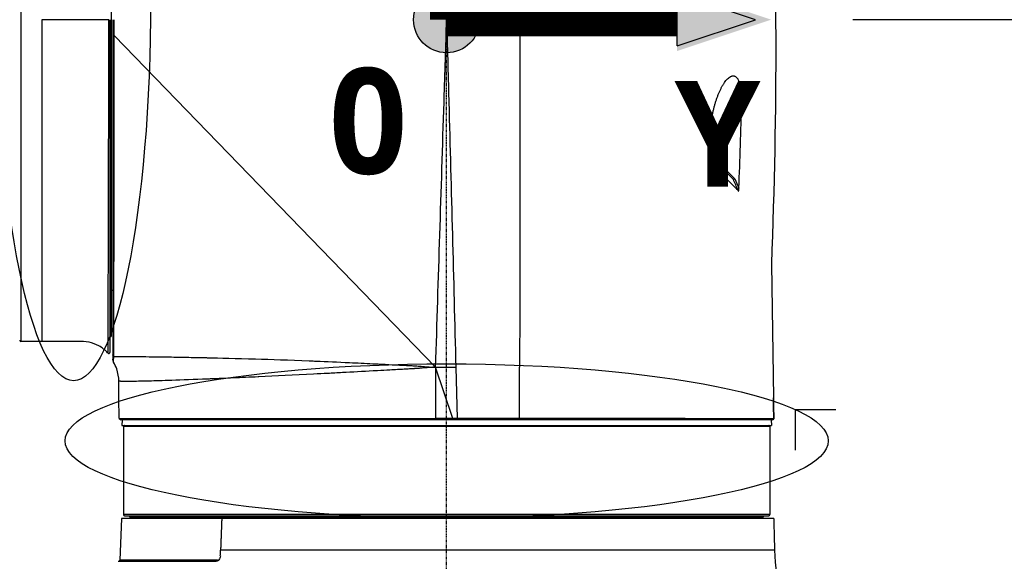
# Model space of a CAD drawing. Header units: millimetres. Extents: x 0 to 4378, y 0 to 2376.
# Tile 62 of 256: x 1612 to 1791, y 712 to 811. Entities that reach past the tile are written whole.
import ezdxf

# ---------------------------------------------------------------- set-up
doc = ezdxf.new("R2010")
doc.units = ezdxf.units.MM
doc.header["$LTSCALE"] = 0.2
doc.linetypes.add('CENTER2', pattern=[1.125, 0.75, -0.125, 0.125, -0.125])
for name, color, linetype in [('02_Center Line', 1, 'CENTER2'), ('07_Special Line2', 76, 'Continuous'), ('12_Before Rev.Num.', 5, 'Continuous'), ('13_After Rev.Num.', 6, 'Continuous')]:
    doc.layers.add(name, color=color, linetype=linetype)
doc.layers.add('14_Mark', color=7, linetype='Continuous', true_color=0xe03c31)
doc.styles.add('Rainbow-5.0 Style', font='malgunsl.ttf')
doc.dimstyles.new('Rainbow-5.0 Style', dxfattribs={"dimtxt": 4, "dimasz": 2.5, "dimexe": 1, "dimexo": 1, "dimgap": 1, "dimtad": 1, "dimdsep": 46, "dimtxsty": 'Rainbow-5.0 Style', "dimcen": 0, "dimclrd": 251, "dimclre": 251, "dimclrt": 7, "dimazin": 3, "dimtp": 0.1, "dimtm": 0.1, "dimtfac": 0.61, "dimtmove": 0, "dimatfit": 3, "dimfxl": 1, "dimlwd": -1, "dimlwe": -1, "dimarcsym": 1})
doc.dimstyles.new('Rainbow-5.0 Style$0', dxfattribs={"dimtxt": 4, "dimasz": 3, "dimexe": 2, "dimexo": 1, "dimgap": 0.8, "dimtad": 1, "dimzin": 9, "dimdsep": 46, "dimtxsty": 'Rainbow-5.0 Style', "dimcen": 0, "dimclrd": 251, "dimclre": 251, "dimclrt": 256, "dimadec": 1, "dimazin": 0, "dimtp": 0.1, "dimtm": 0.1, "dimtfac": 0.61, "dimtmove": 0, "dimatfit": 3, "dimfxl": 1, "dimlwd": -1, "dimlwe": -1, "dimarcsym": 1})

# ---------------------------------------------------------------- blocks, each defined once
blk = doc.blocks.new('Blk$A21N0-7P24L')
for p, q in [((-77.4, 234), (-77.4, 117)), ((-61, 233.12), (-61, 117.88)), ((-60.7, 175.5), (-60.7, 172.92)), ((-60.4, 172.61), (-60.4, 175.5)), ((-60.4, 172.61), (-2, 112.3)), ((0.27, 165.29), (0.27, 165.29)), ((51.12, 164.8), (51.12, 164.8)), ((51.25, 164.91), (51.25, 164.91)), ((51.46, 165.07), (51.46, 165.07)), ((-0.47, 160.5), (-0.46, 160.89)), ((0.39, 160.93), (0.4, 160.5)), ((53.63, 160.45), (48.08, 154.9)), ((0.44, 158.8), (0.44, 158.8)), ((49.04, 152.09), (48.16, 152.98)), ((48.97, 151.83), (48.17, 152.63)), ((48.55, 153.4), (48.42, 153.53)), ((48.97, 151.83), (48.23, 151.1)), ((48.25, 150.7), (52.39, 146.56)), ((48.26, 150.29), (52.13, 146.43)), ((52.13, 146.43), (52.13, 146.43)), ((0.96, 139.3), (0.96, 139.3)), ((59.02, 131.04), (59.4, 106.7)), ((-61, 126.28), (-60.7, 126.28)), ((-73.59, 122.63), (-73.59, 122.63)), ((-77.6, 117.18), (-77.6, 117.18)), ((-73.6, 117), (-77.4, 117)), ((-69.3, 116.99), (-69.3, 116.99)), ((-61.2, 117.88), (-61, 117.88)), ((-61.61, 114.93), (-61.61, 114.93)), ((-60.7, 114.76), (-60.7, 114.54)), ((-60.7, 114.76), (-60.5, 114.25)), ((-60.51, 114.02), (-60.7, 114.54)), ((-60.54, 113.23), (-60.7, 113.78)), ((-2, 112.3), (-2, 103)), ((1.11, 102.98), (-2, 112.3)), ((-2, 112.3), (-2, 112.3)), ((-2, 112.3), (1.68, 112.3)), ((-2, 112.3), (-2, 112.3)), ((1.68, 112.3), (1.93, 102.96)), ((-59.56, 106.7), (-59.58, 109.75)), ((-59.56, 106.7), (-59.55, 106.7)), ((-59.52, 103), (-59.55, 106.7)), ((59.4, 106.7), (59.4, 106.7)), ((-59.52, 103), (-2, 103)), ((-59.52, 103), (-59.22, 102.7)), ((59.22, 102.7), (-59.22, 102.7)), ((-59, 102.7), (-59.03, 101.7)), ((59, 102.7), (59.03, 101.7)), ((59.22, 102.7), (59.46, 102.94)), ((-59.03, 101.7), (59.03, 101.7)), ((58.75, 101.5), (-58.75, 101.5)), ((-58.75, 101.5), (-58.75, 85.5)), ((58.75, 101.5), (58.75, 85.5)), ((-59.1, 84.8), (-59.37, 77.19)), ((59.45, 84.8), (-59.1, 84.8)), ((58.75, 85.5), (-58.75, 85.5)), ((-58.55, 85.3), (58.55, 85.3)), ((-57.62, 85.3), (-57.62, 85.1)), ((-57.62, 85.1), (57.62, 85.1)), ((-49.4, 85.1), (-49.4, 84.8)), ((49.4, 85.1), (49.4, 84.8)), ((57.62, 85.1), (57.62, 85.3)), ((59.6, 79.01), (-41.09, 79.01)), ((59.58, 79.8), (59.58, 79.8)), ((59.58, 79.8), (59.6, 79.01)), ((-59.71, 77), (-41.9, 77)), ((-41.66, 77.19), (-59.37, 77.19))]:
    blk.add_line(p, q)
for centre, radius, start, end in [((44.17, 150.99), 5, 12.7308, 28.7398), ((48.77, 152.03), 0.28, 315, 12.7308), ((-77.4, 117.2), 0.2, 180, 184.7821), ((-77.4, 117.2), 0.2, 185.3973, 269.9991), ((-61.4, 115), 0.2, 222.5787, 359.9997), ((-58.55, 85.5), 0.2, 180.001, 269.3894), ((58.55, 85.5), 0.2, 270.6106, 359.999), ((99.59, 80.06), 40, 181.5, 194.0144), ((-59.57, 77.2), 0.2, 270, 358)]:
    blk.add_arc(centre, radius, start, end)
for centre, major_axis, ratio, start_param, end_param in [((-72.2, 161.45), (2.15, 0), 0.965926, 2.274536, 2.276403), ((-72.2, 161.45), (-2.15, 0), 0.965926, 0.866965, 0.868086), ((-353.84, 236.03), (-65.97, 604.45), 0.665638, 4.488859, 4.514845), ((-72.2, 161.45), (-4.1, 0), 0.965926, 1.22504, 1.225295), ((-748.72, -1799.09), (-422.76, -3548.18), 0.178667, 2.157701, 2.160823), ((-68.37, 80.05), (1.43, 40.02), 0.681765, 4.684882, 4.710886)]:
    blk.add_ellipse(centre, major_axis=major_axis, ratio=ratio, start_param=start_param, end_param=end_param)
for points in [[(58.86, 213.87), (60.07, 186.29), (60.13, 158.63), (59.02, 131.04)], [(-61.4, 175.5), (-65.47, 175.5), (-69.53, 175.5), (-73.6, 175.5)], [(-0.46, 160.89), (-0.31, 165.76), (-0.15, 170.63), (0, 175.5)], [(0, 175.5), (0.13, 170.64), (0.26, 165.78), (0.39, 160.93)], [(13.26, 176.8), (13.28, 172.04), (13.29, 167.26), (13.3, 162.46)], [(-60.4, 172.61), (-60.4, 172.61), (-60.4, 172.61), (-60.4, 172.61)], [(-73.59, 164.3), (-73.59, 164.3), (-73.59, 164.3), (-73.6, 164.3)], [(-73.59, 161.11), (-73.59, 161.11), (-73.59, 161.11), (-73.59, 161.11)], [(13.3, 162.46), (13.3, 161.81), (13.3, 161.15), (13.3, 160.5)], [(-2, 112.3), (-1.49, 128.37), (-0.98, 144.43), (-0.47, 160.5)], [(0.4, 160.5), (0.83, 144.43), (1.25, 128.37), (1.68, 112.3)], [(13.3, 160.5), (13.33, 144.67), (13.31, 128.6), (13.26, 112.3)], [(-73.59, 156.85), (-73.59, 156.85), (-73.59, 156.85), (-73.59, 156.85)], [(48.42, 149.1), (48.47, 148.99), (48.53, 148.87), (48.58, 148.76)], [(52.95, 144.5), (52.68, 145.14), (52.4, 145.78), (52.13, 146.43)], [(52.39, 146.56), (52.63, 145.99), (52.87, 145.42), (53.12, 144.86)], [(-69.3, 116.99), (-70.73, 116.99), (-72.17, 117), (-73.6, 117)], [(-61.55, 114.86), (-61.57, 114.89), (-61.59, 114.91), (-61.61, 114.93)], [(59.4, 106.7), (59.42, 105.45), (59.44, 104.19), (59.46, 102.94)], [(59.46, 102.94), (59.44, 104.19), (59.42, 105.45), (59.4, 106.7)], [(-58.55, 101.7), (-58.55, 101.7), (-58.55, 101.7), (-58.55, 101.7)], [(58.55, 101.7), (58.55, 101.7), (58.55, 101.7), (58.55, 101.7)], [(-58.55, 85.3), (-58.55, 85.3), (-58.55, 85.3), (-58.55, 85.3)], [(58.55, 85.3), (58.55, 85.3), (58.55, 85.3), (58.55, 85.3)]]:
    blk.add_open_spline(points, degree=3)
for points, knots in [([(-73.6, 175.5), (-73.6, 167.88), (-73.59, 160.27), (-73.58, 146.19), (-73.58, 139.72), (-73.59, 128.9), (-73.59, 124.56), (-73.6, 118.64), (-73.6, 117.07), (-73.6, 117)], [0, 0, 0, 0, 0.25, 0.25, 0.5, 0.5, 0.75, 0.75, 1, 1, 1, 1]), ([(-61.55, 114.86), (-61.55, 114.86), (-61.54, 114.94), (-61.53, 115.06), (-61.53, 115.09), (-61.53, 115.13), (-61.53, 115.17), (-61.53, 115.26), (-61.53, 115.37), (-61.53, 115.5), (-61.53, 115.66), (-61.54, 115.85), (-61.54, 116.06), (-61.54, 116.09), (-61.54, 116.12), (-61.54, 116.16), (-61.53, 116.94), (-61.53, 118.09), (-61.52, 119.56), (-61.52, 119.6), (-61.52, 119.64), (-61.52, 119.68), (-61.52, 121.19), (-61.51, 123.03), (-61.5, 125.23), (-61.49, 127.47), (-61.49, 130.01), (-61.48, 132.84), (-61.48, 132.85), (-61.48, 132.87), (-61.48, 132.88), (-61.47, 135.67), (-61.46, 138.79), (-61.45, 142.07), (-61.45, 142.13), (-61.45, 142.2), (-61.45, 142.26), (-61.44, 145.5), (-61.44, 148.9), (-61.43, 152.46), (-61.43, 152.59), (-61.43, 152.71), (-61.43, 152.84), (-61.42, 156.36), (-61.42, 160.05), (-61.41, 163.78), (-61.41, 163.96), (-61.41, 164.14), (-61.41, 164.31), (-61.41, 166.07), (-61.41, 167.84), (-61.4, 169.61), (-61.4, 169.8), (-61.4, 169.98), (-61.4, 170.17), (-61.4, 171.94), (-61.4, 173.72), (-61.4, 175.5)], [0, 0, 0, 0, 0.0452052, 0.0452052, 0.0452052, 0.0568975, 0.0568975, 0.0568975, 0.0851026, 0.0851026, 0.0851026, 0.1199929, 0.1199929, 0.1199929, 0.125, 0.125, 0.125, 0.2467631, 0.2467631, 0.2467631, 0.25, 0.25, 0.25, 0.3736182, 0.3736182, 0.3736182, 0.5, 0.5, 0.5, 0.5004983, 0.5004983, 0.5004983, 0.625, 0.625, 0.625, 0.6274073, 0.6274073, 0.6274073, 0.75, 0.75, 0.75, 0.7543347, 0.7543347, 0.7543347, 0.875, 0.875, 0.875, 0.8807599, 0.8807599, 0.8807599, 0.9375, 0.9375, 0.9375, 0.9433717, 0.9433717, 0.9433717, 1, 1, 1, 1]), ([(-61.2, 175.5), (-61.2, 173.72), (-61.2, 171.94), (-61.2, 170.18), (-61.2, 170), (-61.2, 169.83), (-61.2, 169.66), (-61.2, 167.88), (-61.2, 166.11), (-61.2, 164.34), (-61.2, 164.19), (-61.2, 164.04), (-61.2, 163.89), (-61.2, 160.16), (-61.2, 156.45), (-61.2, 152.91), (-61.2, 152.81), (-61.2, 152.71), (-61.2, 152.62), (-61.2, 149.04), (-61.2, 145.62), (-61.2, 142.36), (-61.2, 142.32), (-61.2, 142.28), (-61.2, 142.23), (-61.2, 138.94), (-61.2, 135.81), (-61.2, 133.01), (-61.2, 130.16), (-61.2, 127.62), (-61.2, 125.37), (-61.2, 123.18), (-61.2, 121.34), (-61.2, 119.83), (-61.2, 119.79), (-61.2, 119.75), (-61.2, 119.7), (-61.2, 118.24), (-61.2, 117.08), (-61.2, 116.3), (-61.2, 116.27), (-61.2, 116.24), (-61.2, 116.2), (-61.2, 115.95), (-61.2, 115.73), (-61.2, 115.55), (-61.2, 115.45), (-61.2, 115.37), (-61.2, 115.29), (-61.2, 115.23), (-61.2, 115.18), (-61.2, 115.14), (-61.2, 115.05), (-61.2, 115), (-61.2, 115)], [0.0000076, 0.0000076, 0.0000076, 0.0000076, 0.056958, 0.056958, 0.056958, 0.0625, 0.0625, 0.0625, 0.1200316, 0.1200316, 0.1200316, 0.125, 0.125, 0.125, 0.2466241, 0.2466241, 0.2466241, 0.25, 0.25, 0.25, 0.3733301, 0.3733301, 0.3733301, 0.375, 0.375, 0.375, 0.5, 0.5, 0.5, 0.6267371, 0.6267371, 0.6267371, 0.75, 0.75, 0.75, 0.7534486, 0.7534486, 0.7534486, 0.875, 0.875, 0.875, 0.8801036, 0.8801036, 0.8801036, 0.9211131, 0.9211131, 0.9211131, 0.9431653, 0.9431653, 0.9431653, 0.9605566, 0.9605566, 0.9605566, 1, 1, 1, 1]), ([(-60.7, 172.92), (-60.7, 172.81), (-60.7, 172.71), (-60.7, 170.71), (-60.7, 168.82), (-60.7, 165), (-60.7, 163.07), (-60.7, 158.82), (-60.7, 156.5), (-60.7, 152.55), (-60.7, 150.91), (-60.7, 146.08), (-60.7, 143), (-60.7, 138.13), (-60.7, 136.26), (-60.7, 134.47), (-60.7, 133.35), (-60.7, 132.27), (-60.7, 129.67), (-60.7, 128.21), (-60.7, 125.47), (-60.7, 124.2), (-60.7, 121.94), (-60.7, 120.93), (-60.7, 119.12), (-60.7, 118.3), (-60.7, 117.04), (-60.7, 116.55), (-60.7, 115.57), (-60.7, 115.12), (-60.7, 114.76)], [-8.429417, -8.429417, -8.429417, -8.429417, -8.398553, -8.398553, -7.825384, -7.825384, -7.237492, -7.237492, -6.514773, -6.514773, -5.985134, -5.985134, -4.924891, -4.924891, -4.214944, -4.214944, -4.214944, -3.770366, -3.770366, -3.10756, -3.10756, -2.444754, -2.444754, -1.825593, -1.825593, -1.206433, -1.206433, -0.734383, -0.734383, -0.133957, -0.133957, -0.133957, -0.133957]), ([(-60.4, 172.61), (-60.43, 172.65), (-60.47, 172.69), (-60.6, 172.82), (-60.65, 172.87), (-60.7, 172.92)], [0, 0, 0, 0, 0.01911077, 0.01911077, 0.03081421, 0.03081421, 0.03081421, 0.03081421]), ([(-60.5, 114.25), (-60.5, 114.61), (-60.5, 115.07), (-60.49, 116.06), (-60.49, 116.55), (-60.49, 117.83), (-60.49, 118.65), (-60.48, 120.49), (-60.48, 121.5), (-60.47, 123.79), (-60.47, 125.07), (-60.46, 127.84), (-60.46, 129.32), (-60.46, 131.94), (-60.45, 133.03), (-60.45, 134.16), (-60.45, 135.97), (-60.44, 137.86), (-60.43, 142.77), (-60.43, 145.89), (-60.42, 150.76), (-60.42, 152.41), (-60.41, 156.39), (-60.41, 158.73), (-60.4, 163.01), (-60.4, 164.95), (-60.4, 168.79), (-60.4, 170.7), (-60.4, 172.61)], [0.13398, 0.13398, 0.13398, 0.13398, 0.734383, 0.734383, 1.206433, 1.206433, 1.825593, 1.825593, 2.444754, 2.444754, 3.10756, 3.10756, 3.770366, 3.770366, 4.214944, 4.214944, 4.214944, 4.924891, 4.924891, 5.985134, 5.985134, 6.514773, 6.514773, 7.237492, 7.237492, 7.825384, 7.825384, 8.398299, 8.398299, 8.398299, 8.398299]), ([(48.08, 154.9), (48.07, 155.11), (48.06, 155.32), (48.06, 155.54), (48.07, 155.75), (48.07, 155.96), (48.09, 156.17), (48.1, 156.38), (48.11, 156.59), (48.13, 156.8), (48.15, 157.01), (48.18, 157.22), (48.21, 157.42), (48.23, 157.63), (48.26, 157.83), (48.3, 158.04), (48.33, 158.24), (48.37, 158.44), (48.41, 158.64), (48.45, 158.84), (48.49, 159.04), (48.54, 159.23), (48.59, 159.43), (48.64, 159.62), (48.69, 159.81), (48.74, 160.01), (48.79, 160.19), (48.85, 160.38), (48.91, 160.57), (48.96, 160.75), (49.03, 160.93), (49.09, 161.11), (49.15, 161.29), (49.22, 161.47), (49.28, 161.65), (49.35, 161.82), (49.42, 161.99), (49.49, 162.17), (49.56, 162.33), (49.64, 162.49), (49.71, 162.66), (49.79, 162.82), (49.87, 162.97), (49.95, 163.13), (50.03, 163.28), (50.11, 163.43), (50.19, 163.57), (50.28, 163.71), (50.37, 163.85), (50.46, 164), (50.55, 164.12), (50.64, 164.24), (50.73, 164.36), (50.82, 164.48), (50.92, 164.59), (51.02, 164.7), (51.12, 164.8), (51.22, 164.88), (51.31, 164.97), (51.41, 165.04), (51.53, 165.11), (51.58, 165.14), (51.63, 165.17), (51.68, 165.19), (51.74, 165.22), (51.79, 165.24), (51.84, 165.25), (51.9, 165.27), (51.95, 165.28), (52, 165.28), (52.06, 165.29), (52.11, 165.29), (52.17, 165.28), (52.22, 165.28), (52.27, 165.27), (52.32, 165.25), (52.38, 165.23), (52.43, 165.21), (52.48, 165.18), (52.53, 165.15), (52.58, 165.12), (52.63, 165.08), (52.67, 165.04), (52.72, 164.99), (52.77, 164.94), (52.81, 164.89), (52.85, 164.83), (52.9, 164.77), (52.94, 164.71), (52.98, 164.64), (53.01, 164.57), (53.05, 164.5), (53.09, 164.42), (53.12, 164.34), (53.16, 164.26), (53.19, 164.18), (53.22, 164.09), (53.24, 164.01), (53.27, 163.92), (53.3, 163.83), (53.32, 163.74), (53.35, 163.65), (53.37, 163.55), (53.42, 163.36), (53.46, 163.15), (53.49, 162.96), (53.52, 162.77), (53.54, 162.56), (53.56, 162.35), (53.58, 162.14), (53.6, 161.92), (53.61, 161.72), (53.62, 161.52), (53.63, 161.3), (53.63, 161.09), (53.63, 160.88), (53.63, 160.67), (53.63, 160.45)], [0, 0, 0, 0, 0.031927, 0.031927, 0.031927, 0.062899, 0.062899, 0.062899, 0.093681, 0.093681, 0.093681, 0.124993, 0.124993, 0.124993, 0.15659, 0.15659, 0.15659, 0.187831, 0.187831, 0.187831, 0.218899, 0.218899, 0.218899, 0.249969, 0.249969, 0.249969, 0.281288, 0.281288, 0.281288, 0.312775, 0.312775, 0.312775, 0.344099, 0.344099, 0.344099, 0.374946, 0.374946, 0.374946, 0.406057, 0.406057, 0.406057, 0.437842, 0.437842, 0.437842, 0.469412, 0.469412, 0.469412, 0.49993, 0.49993, 0.49993, 0.531289, 0.531289, 0.531289, 0.562429, 0.562429, 0.562429, 0.59373, 0.59373, 0.59373, 0.624947, 0.624947, 0.624947, 0.640018, 0.640018, 0.640018, 0.655799, 0.655799, 0.655799, 0.671797, 0.671797, 0.671797, 0.687448, 0.687448, 0.687448, 0.702806, 0.702806, 0.702806, 0.718306, 0.718306, 0.718306, 0.734003, 0.734003, 0.734003, 0.749961, 0.749961, 0.749961, 0.765688, 0.765688, 0.765688, 0.781017, 0.781017, 0.781017, 0.796438, 0.796438, 0.796438, 0.812471, 0.812471, 0.812471, 0.828446, 0.828446, 0.828446, 0.843773, 0.843773, 0.843773, 0.874989, 0.874989, 0.874989, 0.906341, 0.906341, 0.906341, 0.9375, 0.9375, 0.9375, 0.969386, 0.969386, 0.969386, 1, 1, 1, 1]), ([(48.08, 154.9), (48.11, 154.09), (48.15, 153.27), (48.21, 151.64), (48.24, 150.82), (48.27, 150.01)], [-0.4902701, -0.4902701, -0.4902701, -0.4902701, -0.2451699, -0.2451699, -0.0000446, -0.0000446, -0.0000446, -0.0000446]), ([(48.27, 150.01), (48.28, 149.83), (48.3, 149.62), (48.36, 149.29), (48.4, 149.16), (48.46, 148.98), (48.48, 148.92), (48.5, 148.87)], [0.000037, 0.000037, 0.000037, 0.000037, 0.0525368, 0.0525368, 0.0862298, 0.0862298, 0.1034638, 0.1034638, 0.1034638, 0.1034638]), ([(48.5, 148.87), (48.52, 148.84), (48.53, 148.82), (48.55, 148.79), (48.56, 148.78), (48.57, 148.77), (48.58, 148.76), (48.58, 148.76)], [0.00010638, 0.00010638, 0.00010638, 0.00010638, 0.00964352, 0.00964352, 0.01414886, 0.01414886, 0.01718101, 0.01718101, 0.01718101, 0.01718101]), ([(48.58, 148.76), (49.39, 147.97), (50.16, 147.22), (51.62, 145.8), (52.31, 145.13), (52.96, 144.5)], [-0.9474182, -0.9474182, -0.9474182, -0.9474182, -0.4681596, -0.4681596, -0.0000297, -0.0000297, -0.0000297, -0.0000297]), ([(52.39, 146.56), (52.25, 146.47), (52.18, 146.43), (52.16, 146.41), (52.15, 146.41), (52.14, 146.41), (52.13, 146.43)], [0, 0, 0, 0, 0.823307, 0.823307, 0.823307, 1, 1, 1, 1]), ([(52.96, 144.5), (52.96, 144.47), (52.96, 144.45), (52.97, 144.41), (52.97, 144.4), (52.98, 144.38), (52.98, 144.37), (52.99, 144.36)], [0, 0, 0, 0, 0.00741118, 0.00741118, 0.01136546, 0.01136546, 0.01691633, 0.01691633, 0.01691633, 0.01691633]), ([(52.99, 144.36), (52.99, 144.35), (53, 144.33), (53.02, 144.31), (53.03, 144.31), (53.04, 144.3), (53.04, 144.31), (53.05, 144.31), (53.05, 144.32), (53.06, 144.33), (53.07, 144.35), (53.08, 144.39), (53.09, 144.43), (53.11, 144.57), (53.11, 144.73), (53.12, 144.86)], [0.0000143, 0.0000143, 0.0000143, 0.0000143, 0.00416727, 0.00416727, 0.00560684, 0.00560684, 0.00677238, 0.00677238, 0.0080799, 0.0080799, 0.01009382, 0.01009382, 0.01426929, 0.01426929, 0.02675473, 0.02675473, 0.02675473, 0.02675473]), ([(-61.61, 114.93), (-62.06, 115.41), (-62.6, 115.84), (-63.75, 116.48), (-64.37, 116.71), (-65.65, 116.99), (-66.32, 117), (-67.75, 116.99), (-68.53, 116.99), (-69.3, 116.99)], [0, 0, 0, 0, 0.2036892, 0.2036892, 0.3970355, 0.3970355, 0.5958113, 0.5958113, 0.8287814, 0.8287814, 0.8287814, 0.8287814]), ([(-60.7, 114.54), (-60.7, 114.33), (-60.7, 114.13), (-60.7, 113.86), (-60.7, 113.78), (-60.7, 113.78)], [0.0000129, 0.0000129, 0.0000129, 0.0000129, 0.4232562, 0.4232562, 0.8462409, 0.8462409, 0.8462409, 0.8462409]), ([(-60.54, 113.23), (-60.54, 113.23), (-60.54, 113.31), (-60.53, 113.59), (-60.52, 113.79), (-60.51, 114.02)], [-0.8462417, -0.8462417, -0.8462417, -0.8462417, -0.4232562, -0.4232562, -0.0000129, -0.0000129, -0.0000129, -0.0000129]), ([(-59.58, 109.75), (-59.59, 110.5), (-59.72, 111.27), (-60.12, 112.41), (-60.31, 112.83), (-60.54, 113.23)], [0, 0, 0, 0, 0.2268533, 0.2268533, 0.3637219, 0.3637219, 0.3637219, 0.3637219]), ([(-60.51, 114.02), (-60.5, 114.06), (-60.5, 114.09), (-60.5, 114.17), (-60.5, 114.21), (-60.5, 114.25)], [0.0003218, 0.0003218, 0.0003218, 0.0003218, 0.067139, 0.067139, 0.1339586, 0.1339586, 0.1339586, 0.1339586]), ([(-60.5, 114.25), (-60.42, 114.25), (-60.33, 114.25), (-60.23, 114.25), (-60.21, 114.25), (-60.19, 114.25), (-60.17, 114.25), (-60.07, 114.25), (-59.95, 114.25), (-59.83, 114.25), (-59.49, 114.25), (-59.18, 114.25), (-58.97, 114.25)], [0.01517801, 0.01517801, 0.01517801, 0.01517801, 0.03125, 0.03125, 0.03125, 0.03396753, 0.03396753, 0.03396753, 0.046875, 0.046875, 0.046875, 0.08662008, 0.08662008, 0.08662008, 0.08662008]), ([(-58.97, 114.25), (-58.94, 114.25), (-58.9, 114.25), (-58.87, 114.25), (-58.84, 114.25), (-58.81, 114.25), (-58.79, 114.25), (-58.76, 114.25), (-58.68, 114.25), (-58.61, 114.25), (-58.48, 114.25), (-58.34, 114.25), (-58.2, 114.25), (-57.77, 114.25), (-57.3, 114.24), (-56.81, 114.24), (-56.65, 114.24), (-56.49, 114.24), (-56.33, 114.23), (-55.67, 114.23), (-54.91, 114.22), (-54.05, 114.21), (-53.4, 114.2), (-52.7, 114.19), (-51.92, 114.18), (-51.7, 114.18), (-51.46, 114.18), (-51.26, 114.17), (-51.22, 114.17), (-51.19, 114.17), (-51.15, 114.17), (-50.66, 114.16), (-50.13, 114.16), (-49.57, 114.15)], [0.0866201, 0.0866201, 0.0866201, 0.0866201, 0.09375, 0.09375, 0.09375, 0.1015625, 0.1015625, 0.1015625, 0.109375, 0.109375, 0.109375, 0.125, 0.125, 0.125, 0.1724499, 0.1724499, 0.1724499, 0.1875, 0.1875, 0.1875, 0.25, 0.25, 0.25, 0.296875, 0.296875, 0.296875, 0.3102064, 0.3102064, 0.3102064, 0.3125, 0.3125, 0.3125, 0.3476749, 0.3476749, 0.3476749, 0.3476749]), ([(-49.57, 114.15), (-49.13, 114.14), (-48.67, 114.13), (-48.18, 114.12), (-47.08, 114.11), (-45.85, 114.08), (-44.48, 114.05), (-44.31, 114.05), (-44.14, 114.05), (-43.96, 114.04), (-43.89, 114.04), (-43.83, 114.04), (-43.77, 114.04), (-43.69, 114.04), (-43.61, 114.03), (-43.54, 114.03), (-41.18, 113.98), (-38.29, 113.91), (-34.71, 113.8), (-31.9, 113.72), (-28.66, 113.61), (-24.96, 113.46), (-24.79, 113.45), (-24.61, 113.45), (-24.46, 113.44), (-24.39, 113.44), (-24.33, 113.44), (-24.28, 113.43), (-24.09, 113.43), (-23.9, 113.42), (-23.71, 113.41), (-21.79, 113.33), (-19.77, 113.24), (-17.63, 113.14), (-16.26, 113.08), (-14.8, 113.01), (-13.43, 112.94), (-13.09, 112.93), (-12.75, 112.91), (-12.42, 112.89), (-11.6, 112.85), (-10.76, 112.81), (-9.88, 112.76), (-9.44, 112.74), (-9, 112.72), (-8.55, 112.7), (-8.32, 112.68), (-8.09, 112.67), (-7.86, 112.66), (-7.83, 112.66), (-7.79, 112.66), (-7.75, 112.65), (-7.5, 112.64), (-7.14, 112.62), (-6.87, 112.61), (-6.67, 112.6), (-6.48, 112.59), (-6.31, 112.58), (-6.21, 112.57), (-6.11, 112.57), (-6.02, 112.56), (-6, 112.56), (-5.98, 112.56), (-5.96, 112.56), (-5.89, 112.55), (-5.83, 112.55), (-5.78, 112.55), (-5.74, 112.55), (-5.71, 112.54), (-5.68, 112.54), (-5.65, 112.54), (-5.62, 112.54), (-5.6, 112.54), (-5.53, 112.53), (-5.46, 112.53), (-5.4, 112.53), (-5.23, 112.51), (-5.1, 112.51), (-5, 112.5), (-4.96, 112.5), (-4.92, 112.49), (-4.89, 112.49), (-4.89, 112.49), (-4.88, 112.49), (-4.88, 112.49), (-4.83, 112.49), (-4.71, 112.48), (-4.61, 112.47), (-4.21, 112.44), (-3.83, 112.4), (-3.43, 112.37), (-3.08, 112.35), (-2.72, 112.32), (-2.34, 112.31), (-2.29, 112.31), (-2.23, 112.31), (-2.17, 112.3), (-2.12, 112.3), (-2.06, 112.3), (-2, 112.3)], [0.3476749, 0.3476749, 0.3476749, 0.3476749, 0.375, 0.375, 0.375, 0.4375, 0.4375, 0.4375, 0.4453125, 0.4453125, 0.4453125, 0.448383, 0.448383, 0.448383, 0.453125, 0.453125, 0.453125, 0.6018342, 0.6018342, 0.6018342, 0.71875, 0.71875, 0.71875, 0.724243, 0.724243, 0.724243, 0.7265625, 0.7265625, 0.7265625, 0.734375, 0.734375, 0.734375, 0.8125, 0.8125, 0.8125, 0.8624904, 0.8624904, 0.8624904, 0.875, 0.875, 0.875, 0.90625, 0.90625, 0.90625, 0.921875, 0.921875, 0.921875, 0.9296875, 0.9296875, 0.9296875, 0.9308596, 0.9308596, 0.9308596, 0.9375, 0.9375, 0.9375, 0.9423537, 0.9423537, 0.9423537, 0.9453125, 0.9453125, 0.9453125, 0.945992, 0.945992, 0.945992, 0.9480302, 0.9480302, 0.9480302, 0.9492188, 0.9492188, 0.9492188, 0.9502729, 0.9502729, 0.9502729, 0.953125, 0.953125, 0.953125, 0.9609375, 0.9609375, 0.9609375, 0.9648438, 0.9648438, 0.9648438, 0.9652727, 0.9652727, 0.9652727, 0.96875, 0.96875, 0.96875, 0.9830727, 0.9830727, 0.9830727, 0.9960938, 0.9960938, 0.9960938, 0.9980469, 0.9980469, 0.9980469, 0.9999986, 0.9999986, 0.9999986, 0.9999986]), ([(-2, 112.3), (-2.11, 112.3), (-2.22, 112.29), (-2.34, 112.29), (-2.57, 112.28), (-2.8, 112.27), (-3.05, 112.25), (-3.18, 112.25), (-3.34, 112.23), (-3.43, 112.23), (-3.52, 112.22), (-3.63, 112.21), (-3.75, 112.2), (-3.81, 112.2), (-3.87, 112.19), (-3.94, 112.19), (-4, 112.18), (-4.04, 112.18), (-4.14, 112.17), (-4.35, 112.15), (-4.51, 112.13), (-4.63, 112.12), (-4.75, 112.11), (-4.78, 112.11), (-4.86, 112.1), (-5.05, 112.09), (-5.28, 112.07), (-5.57, 112.05), (-5.63, 112.05), (-5.69, 112.04), (-5.75, 112.04), (-5.81, 112.04), (-5.87, 112.03), (-5.93, 112.03), (-6.04, 112.02), (-6.16, 112.02), (-6.28, 112.01), (-6.29, 112.01), (-6.29, 112.01), (-6.29, 112.01), (-6.64, 111.99), (-6.92, 111.97), (-7.16, 111.96), (-7.28, 111.95), (-7.38, 111.95), (-7.47, 111.94), (-7.56, 111.94), (-7.61, 111.94), (-7.7, 111.93), (-8.5, 111.88), (-9.37, 111.84), (-10.31, 111.78), (-11.02, 111.74), (-11.76, 111.7), (-12.54, 111.66), (-12.8, 111.64), (-13.1, 111.63), (-13.34, 111.61), (-15.27, 111.51), (-17.14, 111.41), (-18.95, 111.31), (-19.86, 111.26), (-20.75, 111.21), (-21.62, 111.17), (-22.49, 111.12), (-23.29, 111.08), (-24.18, 111.04), (-27.71, 110.85), (-31.04, 110.69), (-34.14, 110.55), (-34.17, 110.55), (-34.2, 110.55), (-34.24, 110.54), (-35.8, 110.47), (-37.3, 110.4), (-38.73, 110.34), (-39.45, 110.31), (-40.15, 110.28), (-40.83, 110.25), (-41.52, 110.22), (-42.16, 110.19), (-42.83, 110.17), (-43.05, 110.16), (-43.27, 110.15), (-43.48, 110.14)], [0.0000007, 0.0000007, 0.0000007, 0.0000007, 0.0019531, 0.0019531, 0.0019531, 0.0058594, 0.0058594, 0.0058594, 0.0078125, 0.0078125, 0.0078125, 0.0097656, 0.0097656, 0.0097656, 0.0107422, 0.0107422, 0.0107422, 0.0117187, 0.0117187, 0.0117187, 0.0136719, 0.0136719, 0.0136719, 0.015625, 0.015625, 0.015625, 0.0202342, 0.0202342, 0.0202342, 0.0211202, 0.0211202, 0.0211202, 0.0219352, 0.0219352, 0.0219352, 0.023395, 0.023395, 0.023395, 0.0234375, 0.0234375, 0.0234375, 0.0273437, 0.0273437, 0.0273437, 0.0292969, 0.0292969, 0.0292969, 0.03125, 0.03125, 0.03125, 0.046875, 0.046875, 0.046875, 0.0585937, 0.0585937, 0.0585937, 0.0625, 0.0625, 0.0625, 0.09375, 0.09375, 0.09375, 0.109375, 0.109375, 0.109375, 0.125, 0.125, 0.125, 0.1868515, 0.1868515, 0.1868515, 0.1875, 0.1875, 0.1875, 0.21875, 0.21875, 0.21875, 0.234375, 0.234375, 0.234375, 0.25, 0.25, 0.25, 0.2550317, 0.2550317, 0.2550317, 0.2550317]), ([(-55.67, 109.74), (-56.16, 109.73), (-56.63, 109.72), (-57.06, 109.72), (-57.33, 109.72), (-57.59, 109.72), (-57.83, 109.72), (-57.95, 109.72), (-58.06, 109.72), (-58.17, 109.72), (-58.23, 109.72), (-58.28, 109.72), (-58.33, 109.72), (-58.36, 109.72), (-58.39, 109.72), (-58.41, 109.72), (-58.42, 109.72), (-58.44, 109.72), (-58.45, 109.72), (-58.46, 109.72), (-58.48, 109.72), (-58.49, 109.72), (-58.54, 109.72), (-58.65, 109.72), (-58.81, 109.72), (-58.88, 109.73), (-58.97, 109.73), (-59.06, 109.73), (-59.1, 109.73), (-59.14, 109.73), (-59.18, 109.73), (-59.21, 109.73), (-59.23, 109.73), (-59.25, 109.73), (-59.26, 109.73), (-59.27, 109.74), (-59.28, 109.74), (-59.29, 109.74), (-59.3, 109.74), (-59.31, 109.74), (-59.53, 109.74), (-59.58, 109.75), (-59.58, 109.75), (-59.58, 109.75), (-59.58, 109.75), (-59.58, 109.75)], [0.3819258, 0.3819258, 0.3819258, 0.3819258, 0.40625, 0.40625, 0.40625, 0.421875, 0.421875, 0.421875, 0.4296875, 0.4296875, 0.4296875, 0.4335937, 0.4335937, 0.4335937, 0.4355469, 0.4355469, 0.4355469, 0.4365234, 0.4365234, 0.4365234, 0.4375, 0.4375, 0.4375, 0.453125, 0.453125, 0.453125, 0.4609375, 0.4609375, 0.4609375, 0.4648437, 0.4648437, 0.4648437, 0.4667969, 0.4667969, 0.4667969, 0.4677734, 0.4677734, 0.4677734, 0.46875, 0.46875, 0.46875, 0.5, 0.5, 0.5, 0.5000001, 0.5000001, 0.5000001, 0.5000001]), ([(-43.48, 110.14), (-45.9, 110.04), (-48.06, 109.96), (-49.95, 109.9), (-49.98, 109.9), (-50, 109.9), (-50.02, 109.89), (-51.57, 109.84), (-52.94, 109.8), (-54.12, 109.77), (-54.51, 109.76), (-54.91, 109.75), (-55.24, 109.75), (-55.38, 109.74), (-55.53, 109.74), (-55.67, 109.74)], [0.2550317, 0.2550317, 0.2550317, 0.2550317, 0.3118417, 0.3118417, 0.3118417, 0.3125, 0.3125, 0.3125, 0.359375, 0.359375, 0.359375, 0.375, 0.375, 0.375, 0.3819258, 0.3819258, 0.3819258, 0.3819258]), ([(13.26, 102.96), (12.65, 102.96), (12.04, 102.96), (8.25, 102.96), (5.06, 102.96), (1.93, 102.96)], [-1.298386, -1.298386, -1.298386, -1.298386, -1.120015, -1.120015, -0.191897, -0.191897, -0.191897, -0.191897]), ([(59.46, 102.94), (59.42, 102.94), (58.96, 102.94), (56.4, 102.93), (53.25, 102.93), (44.41, 102.94), (38.82, 102.95), (26.53, 102.95), (20.04, 102.97), (13.26, 102.96)], [-8.178263, -8.178263, -8.178263, -8.178263, -6.929628, -6.929628, -4.582872, -4.582872, -2.258636, -2.258636, -0.169659, -0.169659, -0.169659, -0.169659]), ([(-58.55, 101.7), (-58.57, 101.7), (-58.6, 101.69), (-58.65, 101.68), (-58.67, 101.66), (-58.71, 101.62), (-58.72, 101.6), (-58.74, 101.55), (-58.75, 101.52), (-58.75, 101.5)], [-0.02940735, -0.02940735, -0.02940735, -0.02940735, -0.02221462, -0.02221462, -0.01480959, -0.01480959, -0.00740473, -0.00740473, 0, 0, 0, 0]), ([(58.75, 101.5), (58.75, 101.52), (58.74, 101.55), (58.72, 101.6), (58.71, 101.62), (58.67, 101.66), (58.65, 101.68), (58.6, 101.69), (58.57, 101.7), (58.55, 101.7)], [0, 0, 0, 0, 0.00740473, 0.00740473, 0.01480959, 0.01480959, 0.02221462, 0.02221462, 0.02940735, 0.02940735, 0.02940735, 0.02940735]), ([(59.45, 84.8), (59.46, 84.18), (59.48, 83.57), (59.52, 81.96), (59.55, 80.89), (59.58, 79.8)], [-1.5808019, -1.5808019, -1.5808019, -1.5808019, -1.4043593, -1.4043593, -1.0971283, -1.0971283, -1.0971283, -1.0971283]), ([(-41.13, 77.97), (-41.14, 77.85), (-41.17, 77.72), (-41.21, 77.6), (-41.25, 77.48), (-41.31, 77.37), (-41.38, 77.28), (-41.45, 77.2), (-41.53, 77.13), (-41.61, 77.08), (-41.67, 77.04), (-41.74, 77.02), (-41.81, 77.01), (-41.84, 77), (-41.87, 77), (-41.9, 77)], [0.0396474, 0.0396474, 0.0396474, 0.0396474, 0.078173, 0.078173, 0.078173, 0.1178623, 0.1178623, 0.1178623, 0.153719, 0.153719, 0.153719, 0.1825702, 0.1825702, 0.1825702, 0.1946469, 0.1946469, 0.1946469, 0.1946469]), ([(-41.66, 77.19), (-41.66, 77.18), (-41.66, 77.17), (-41.66, 77.15), (-41.67, 77.14), (-41.67, 77.13), (-41.67, 77.12), (-41.68, 77.1), (-41.68, 77.09), (-41.69, 77.08), (-41.69, 77.07), (-41.7, 77.06), (-41.71, 77.05), (-41.71, 77.04), (-41.72, 77.04), (-41.73, 77.03), (-41.73, 77.03), (-41.73, 77.03), (-41.73, 77.03)], [0.0000001, 0.0000001, 0.0000001, 0.0000001, 0.1293453, 0.1293453, 0.1293453, 0.2587544, 0.2587544, 0.2587544, 0.3882301, 0.3882301, 0.3882301, 0.517775, 0.517775, 0.517775, 0.6475207, 0.6475207, 0.6475207, 0.6551807, 0.6551807, 0.6551807, 0.6551807]), ([(-41.66, 77.19), (-41.63, 77.19), (-41.61, 77.2), (-41.58, 77.2), (-41.56, 77.21), (-41.53, 77.21), (-41.51, 77.22), (-41.48, 77.23), (-41.46, 77.24), (-41.44, 77.26), (-41.41, 77.27), (-41.39, 77.29), (-41.36, 77.31), (-41.36, 77.31), (-41.36, 77.31), (-41.36, 77.32)], [0.0000042, 0.0000042, 0.0000042, 0.0000042, 0.0863536, 0.0863536, 0.0863536, 0.1733634, 0.1733634, 0.1733634, 0.2610802, 0.2610802, 0.2610802, 0.3500308, 0.3500308, 0.3500308, 0.3609804, 0.3609804, 0.3609804, 0.3609804])]:
    blk.add_open_spline(points, degree=3, knots=knots)
for points, weights in [([(1.11, 102.98), (-0.44, 102.95), (-2, 103)], [1.07974820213, 1.08001599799, 1.07953334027]), ([(1.93, 102.96), (1.52, 102.97), (1.11, 102.98)], [1.07868215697, 1.07862695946, 1.07852123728]), ([(-40.87, 84.8), (-40.98, 81.91), (-41.09, 79.01)], [1.00006166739, 1.00006166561, 1.00006166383])]:
    blk.add_rational_spline(points, weights, degree=2)
at = {"layer": '02_Center Line'}
blk.add_line((0, 0), (0, 253.19), dxfattribs=at)
blk = doc.blocks.new('Blk$L1P0-3O23B')
for q in [(63.35, -1.67), (70.72, 5.7)]:
    blk.add_line((63.35, 5.7), q)
blk.add_ellipse((0, 0), major_axis=(69.35, 0), ratio=0.201954)
blk = doc.blocks.new('A$Ceda57245')
at = {"layer": '07_Special Line2'}
blk.add_hatch(color=256, dxfattribs=at).paths.add_polyline_path([(49.16, 0), (34.9, 4.75), (34.9, -4.75)])
at = {"layer": '12_Before Rev.Num.'}
blk.add_hatch(color=256, dxfattribs=at).paths.add_polyline_path([(0, 49.16), (-4.75, 34.9), (4.75, 34.9)])
at = {"layer": '14_Mark'}
h = blk.add_hatch(color=256, dxfattribs=at)
h.dxf.hatch_style = 1
h.paths.add_polyline_path([(5, 0, 1), (-5, 0, 1)])
at = {"layer": '07_Special Line2'}
for p, q in [((34.9, -3.96), (34.9, 3.96)), ((46.78, 0), (34.9, 3.96)), ((34.9, -3.96), (46.78, 0))]:
    blk.add_line(p, q, dxfattribs=at)
at = {"layer": '07_Special Line2', "const_width": 5}
blk.add_lwpolyline([(34.9, 0), (0, 0)], dxfattribs=at)
at = {"layer": '12_Before Rev.Num.'}
for p, q in [((0, 46.78), (-3.96, 34.9)), ((3.96, 34.9), (0, 46.78)), ((3.96, 34.9), (-3.96, 34.9))]:
    blk.add_line(p, q, dxfattribs=at)
at = {"layer": '12_Before Rev.Num.', "const_width": 5}
blk.add_lwpolyline([(0, 34.9), (0, 0)], dxfattribs=at)
at = {"layer": '14_Mark'}
blk.add_circle((0, 0), 5, dxfattribs=at)
at = {"layer": '07_Special Line2', "insert": (34.53, -17.31), "char_height": 16, "attachment_point": 4, "style": 'Rainbow-5.0 Style'}
blk.add_mtext('{\\fMalgun Gothic Semilight|b1|i0|c129|p50;Y}', dxfattribs=at)
at = {"layer": '12_Before Rev.Num.', "insert": (-20.59, 35.73), "char_height": 16, "attachment_point": 4, "style": 'Rainbow-5.0 Style'}
blk.add_mtext('{\\fMalgun Gothic Semilight|b1|i0|c129|p50;Z}', dxfattribs=at)
at = {"layer": '14_Mark', "insert": (-17.84, -15.46), "char_height": 16, "attachment_point": 4, "style": 'Rainbow-5.0 Style'}
blk.add_mtext('{\\fMalgun Gothic Semilight|b1|i0|c129|p50;0}', dxfattribs=at)
blk = doc.blocks.new('*D137')
at = {"color": 251, "linetype": 'ByBlock', "transparency": 16777216}
for p, q in [((1763.14, 810.69), (1857.19, 810.69)), ((1849.19, 657.19), (1849.19, 798.69)), ((1779.27, 645.19), (1857.19, 645.19))]:
    blk.add_line(p, q, dxfattribs=at)
at = {"color": 251, "transparency": 16777216}
for points in [[(1847.19, 798.69), (1851.19, 798.69), (1849.19, 810.69)], [(1847.19, 657.19), (1851.19, 657.19), (1849.19, 645.19)]]:
    blk.add_solid(points, dxfattribs=at)
at = {"layer": 'Defpoints', "color": 0, "transparency": 16777216}
for p in [(1759.14, 810.69), (1849.19, 810.69), (1775.27, 645.19)]:
    blk.add_point(p, dxfattribs=at)
at = {"transparency": 16777216, "insert": (1837.68, 727.94), "char_height": 16, "attachment_point": 5, "rotation": 90, "style": 'Rainbow-5.0 Style'}
blk.add_mtext('165.5', dxfattribs=at)

msp = doc.modelspace()

# ---------------------------------------------------------------- block references
msp.add_blockref('Blk$A21N0-7P24L', (1689.338, 635.188))
at = {"xscale": 1.2, "yscale": 1.2, "zscale": 1.2}
msp.add_blockref('A$Ceda57245', (1689.338, 810.686), dxfattribs=at)
at = {"layer": '13_After Rev.Num.', "rotation": 90}
msp.add_blockref('Blk$L1P0-3O23B', (1621.546, 814.385), dxfattribs=at)
at = {"layer": '13_After Rev.Num.'}
msp.add_blockref('Blk$L1P0-3O23B', (1689.338, 734.092), dxfattribs=at)

# ---------------------------------------------------------------- dimensions: what is measured, and where the dimension line sits
dim = msp.add_linear_dim(base=(1849.194, 810.688), p1=(1775.268, 645.188), p2=(1759.137, 810.688), angle=90, dimstyle='Rainbow-5.0 Style$0', override={"dimscale": 4, "dimtol": 0, "dimlim": 0, "dimtp": 0.1, "dimtm": 0.1, "dimtfac": 0.61, "dimtdec": 2, "dimtolj": 0, "dimtzin": 8})
dim.commit()
dim.dimension.update_dxf_attribs({"geometry": '*D137', "text_midpoint": (1837.679, 727.938)})

# ---------------------------------------------------------------- leaders
at = {"annotation_type": 0, "has_hookline": 1, "hookline_direction": 0, "text_width": 41.92}
msp.add_leader([(1689.338, 645.688), (1895.35, 746.876), (1907.85, 746.876)], dimstyle='Rainbow-5.0 Style', override={"dimscale": 5, "dimgap": 1, "dimtad": 1}, dxfattribs=at)

doc.saveas('drawing.dxf')
